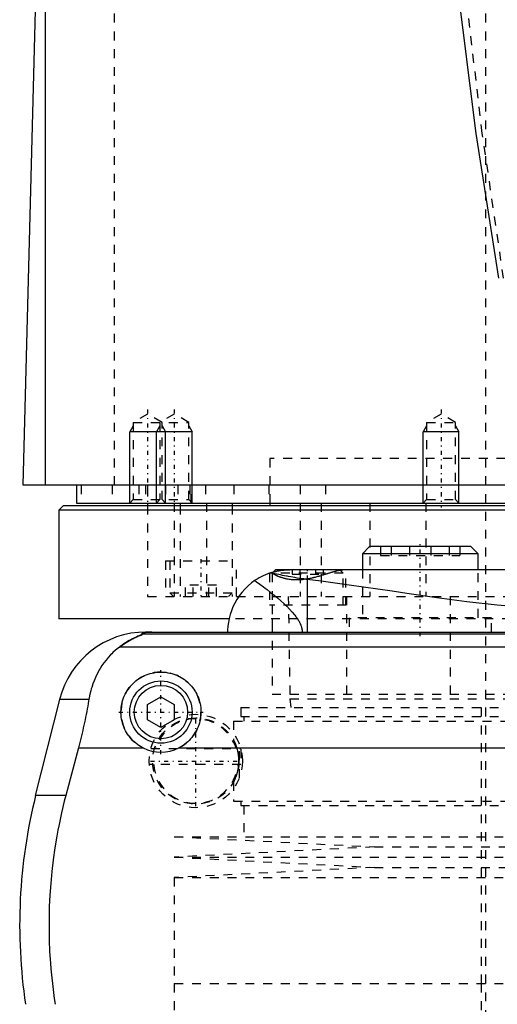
# Model space of a CAD drawing. Extents: x -90 to 90, y -319 to 984.
# Tile 5 of 10: x -62 to -9, y 18 to 129. Entities that reach past the tile are written whole.
import ezdxf

# ---------------------------------------------------------------- set-up
doc = ezdxf.new("R2010")
doc.units = 0
doc.linetypes.add('CENTER', pattern=[1.5, 0.45, -0.5, 0.05, -0.5])
doc.linetypes.add('DASHED', pattern=[2, 1, -1])
for name, color, linetype in [('AM_0', 7, 'CONTINUOUS'), ('AM_10', 7, 'CONTINUOUS'), ('AM_3', 7, 'DASHED'), ('AM_7', 7, 'CENTER')]:
    doc.layers.add(name, color=color, linetype=linetype)

msp = doc.modelspace()

# ---------------------------------------------------------------- linework, layer by layer
at = {"layer": 'AM_0', "color": 7, "linetype": 'CONTINUOUS'}
for p, q in [((-59.5, 76.5), (-59.5, 135.49)), ((-62, 76.5), (-60.5, 133.35)), ((62, 76.5), (-62, 76.5)), ((-56, 76.5), (-56, 74.5)), ((-57.5, 74.2), (-58, 73.7)), ((57.5, 74.2), (-57.5, 74.2)), ((-56, 74.5), (56, 74.5)), ((-48, 74.5), (-48, 74.2)), ((-44.34, 74.5), (-44.34, 74.2)), ((-38.5, 74.5), (-38.5, 74.2)), ((-34.25, 74.5), (-34.25, 74.2)), ((-58, 73.7), (-58, 61.5)), ((58, 73.7), (-58, 73.7)), ((-23.04, 69.6), (-23.84, 68.8)), ((-23.84, 68.8), (-23.84, 67)), ((-10.84, 68.8), (-23.84, 68.8)), ((-11.64, 69.6), (-23.04, 69.6)), ((-10.84, 68.8), (-11.64, 69.6)), ((-10.84, 67), (-10.84, 68.8)), ((-33.6, 67), (-33.85, 66.75)), ((33.6, 67), (-33.6, 67)), ((-30.04, 65.9), (-30.04, 60)), ((-38.88, 61.5), (-58, 61.5)), ((-48.19, 60), (48.19, 60)), ((48.57, 59.75), (-48.57, 59.75)), ((51.17, 58.31), (-51.17, 58.31)), ((-60.6, 41.62), (-57.89, 52.43)), ((-54.6, 52.43), (-57.89, 52.43)), ((-48, 51.87), (-46.5, 52.73)), ((-46.5, 52.73), (-45, 51.87)), ((-48, 50.13), (-48, 51.87)), ((-45, 51.87), (-45, 50.13)), ((-46.5, 49.27), (-48, 50.13)), ((-45, 50.13), (-46.5, 49.27)), ((-55.78, 46.97), (-57.2, 41.62)), ((-55.78, 46.97), (-48.5, 46.97)), ((-44.5, 46.97), (44.5, 46.97)), ((-57.2, 41.62), (-60.6, 41.62))]:
    msp.add_line(p, q, dxfattribs=at)
for points in [[(-13.28, 133.35, 0), (-11.09, 116.03, 0), (-8.52, 99.76, 0)], [(-34.2, 66.65, 0), (-34.48, 66.55, 0), (-34.99, 66.33, 0), (-35.46, 66.08, 0), (-35.69, 65.95, 0), (-35.91, 65.81, 0), (-36.32, 65.51, 0), (-36.71, 65.18, 0), (-37.07, 64.83, 0), (-37.4, 64.46, 0), (-37.7, 64.07, 0), (-37.83, 63.87, 0), (-37.96, 63.67, 0), (-38.2, 63.25, 0), (-38.4, 62.83, 0), (-38.58, 62.4, 0), (-38.72, 61.96, 0), (-38.83, 61.52, 0), (-38.88, 61.3, 0), (-38.92, 61.08, 0), (-38.97, 60.64, 0), (-39, 60.21, 0), (-39, 60, 0)], [(-34.3, 66.61, 0), (-34.3, 66.61, 0), (-34.3, 66.61, 0), (-34.29, 66.61, 0), (-34.29, 66.62, 0), (-34.28, 66.62, 0), (-34.27, 66.62, 0), (-34.26, 66.63, 0), (-34.24, 66.63, 0), (-34.22, 66.64, 0), (-34.2, 66.65, 0), (-34.19, 66.65, 0), (-34.18, 66.65, 0), (-34.15, 66.66, 0), (-34.12, 66.67, 0), (-34.08, 66.68, 0), (-34.05, 66.69, 0), (-34.01, 66.71, 0), (-33.99, 66.71, 0), (-33.97, 66.72, 0), (-33.92, 66.73, 0), (-33.87, 66.74, 0), (-33.85, 66.75, 0)], [(-34.2, 66.65, 0), (-34.15, 66.66, 0), (-34.05, 66.69, 0), (-33.95, 66.72, 0), (-33.9, 66.74, 0), (-33.85, 66.75, 0), (-33.75, 66.78, 0), (-33.65, 66.8, 0), (-33.55, 66.83, 0), (-33.45, 66.85, 0), (-33.34, 66.87, 0), (-33.29, 66.88, 0), (-33.24, 66.89, 0), (-33.14, 66.91, 0), (-33.04, 66.92, 0), (-32.94, 66.94, 0), (-32.84, 66.95, 0), (-32.73, 66.96, 0), (-32.68, 66.97, 0), (-32.63, 66.97, 0), (-32.53, 66.98, 0), (-32.43, 66.99, 0), (-32.38, 66.99, 0)], [(-30.04, 65.9, 0), (-30.17, 65.92, 0), (-30.43, 65.96, 0), (-30.68, 65.99, 0), (-30.81, 66.01, 0), (-30.94, 66.03, 0), (-31.18, 66.07, 0), (-31.43, 66.11, 0), (-31.67, 66.15, 0), (-31.91, 66.2, 0), (-32.14, 66.24, 0), (-32.26, 66.26, 0), (-32.37, 66.28, 0), (-32.6, 66.33, 0), (-32.82, 66.37, 0), (-33.05, 66.41, 0), (-33.26, 66.46, 0), (-33.48, 66.5, 0), (-33.58, 66.52, 0), (-33.69, 66.54, 0), (-33.89, 66.59, 0), (-34.1, 66.63, 0), (-34.2, 66.65, 0)], [(-29.34, 67, 0), (-29.43, 67, 0), (-29.61, 67, 0), (-29.78, 67, 0), (-29.87, 67, 0), (-29.96, 67, 0), (-30.13, 66.99, 0), (-30.31, 66.99, 0), (-30.49, 66.99, 0), (-30.66, 66.99, 0), (-30.83, 66.99, 0), (-30.92, 66.98, 0), (-31.01, 66.98, 0), (-31.18, 66.98, 0), (-31.35, 66.98, 0), (-31.51, 66.98, 0), (-31.68, 66.98, 0), (-31.84, 66.98, 0), (-31.92, 66.98, 0), (-32, 66.99, 0), (-32.15, 66.99, 0), (-32.3, 66.99, 0), (-32.38, 66.99, 0)], [(-5.21, 62.71, 0), (-8.67, 63.01, 0), (-12.1, 63.41, 0), (-15.49, 63.86, 0), (-18.83, 64.34, 0), (-20.48, 64.58, 0), (-22.12, 64.81, 0), (-25.35, 65.27, 0), (-28.5, 65.7, 0), (-30.04, 65.9, 0)], [(-47.52, 60, 0), (-47.53, 60, 0), (-47.54, 60, 0), (-47.55, 60, 0), (-47.55, 60, 0), (-47.56, 60, 0), (-47.57, 60, 0), (-47.57, 60, 0), (-47.58, 60, 0), (-47.59, 60, 0), (-47.6, 60, 0), (-47.61, 60, 0), (-47.61, 60, 0), (-47.62, 60, 0), (-47.63, 60, 0), (-47.64, 60, 0), (-47.65, 60, 0), (-47.66, 60, 0), (-47.66, 60, 0), (-47.67, 60, 0), (-47.67, 60, 0), (-47.68, 60, 0), (-47.69, 60, 0), (-47.69, 60, 0), (-47.7, 60, 0), (-47.71, 60, 0), (-47.71, 60, 0), (-47.72, 60, 0), (-47.73, 60, 0), (-47.73, 60, 0), (-47.74, 60, 0), (-47.75, 60, 0), (-47.76, 60, 0), (-47.76, 60, 0), (-47.77, 60, 0), (-47.78, 60, 0), (-47.78, 60, 0), (-47.79, 60, 0), (-47.8, 60, 0), (-47.81, 60, 0), (-47.81, 60, 0), (-47.81, 60, 0), (-47.82, 60, 0), (-47.83, 59.99, 0), (-47.83, 59.99, 0), (-47.84, 59.99, 0), (-47.85, 59.99, 0), (-47.85, 59.99, 0), (-47.86, 59.99, 0), (-47.86, 59.99, 0), (-47.87, 59.99, 0), (-47.89, 59.99, 0), (-47.93, 59.99, 0), (-47.95, 59.99, 0), (-47.97, 59.99, 0), (-48, 59.99, 0), (-48.03, 59.98, 0), (-48.06, 59.98, 0), (-48.09, 59.98, 0), (-48.11, 59.98, 0), (-48.13, 59.98, 0), (-48.14, 59.98, 0), (-48.16, 59.97, 0), (-48.19, 59.97, 0), (-48.2, 59.97, 0), (-48.21, 59.97, 0), (-48.23, 59.97, 0), (-48.25, 59.96, 0), (-48.26, 59.96, 0), (-48.27, 59.96, 0), (-48.28, 59.96, 0), (-48.3, 59.96, 0), (-48.35, 59.95, 0), (-48.43, 59.93, 0), (-48.49, 59.92, 0), (-48.54, 59.9, 0), (-48.57, 59.89, 0), (-48.58, 59.88, 0), (-48.6, 59.87, 0), (-48.62, 59.86, 0), (-48.63, 59.84, 0), (-48.63, 59.83, 0), (-48.63, 59.81, 0), (-48.63, 59.8, 0), (-48.62, 59.79, 0), (-48.62, 59.78, 0), (-48.6, 59.77, 0), (-48.58, 59.75, 0), (-48.57, 59.75, 0)], [(-48.57, 59.75, 0), (-48.57, 59.75, 0), (-48.57, 59.74, 0), (-48.57, 59.74, 0), (-48.57, 59.74, 0), (-48.57, 59.74, 0), (-48.57, 59.74, 0), (-48.57, 59.73, 0), (-48.58, 59.73, 0), (-48.58, 59.73, 0), (-48.59, 59.72, 0), (-48.59, 59.72, 0), (-48.6, 59.72, 0), (-48.61, 59.71, 0), (-48.62, 59.71, 0), (-48.63, 59.71, 0), (-48.64, 59.7, 0), (-48.65, 59.7, 0), (-48.66, 59.69, 0), (-48.66, 59.69, 0), (-48.68, 59.68, 0), (-48.69, 59.68, 0), (-48.7, 59.68, 0), (-48.71, 59.67, 0), (-48.72, 59.67, 0), (-48.74, 59.66, 0), (-48.74, 59.66, 0), (-48.75, 59.65, 0), (-48.77, 59.65, 0), (-48.79, 59.64, 0), (-48.8, 59.63, 0), (-48.82, 59.63, 0), (-48.84, 59.62, 0), (-48.85, 59.62, 0), (-48.86, 59.61, 0), (-48.88, 59.6, 0), (-48.9, 59.6, 0), (-48.97, 59.57, 0), (-49.1, 59.52, 0), (-49.23, 59.46, 0), (-49.38, 59.39, 0), (-49.46, 59.36, 0), (-49.54, 59.32, 0), (-49.71, 59.23, 0), (-49.9, 59.14, 0), (-50.09, 59.03, 0), (-50.28, 58.92, 0), (-50.48, 58.79, 0), (-50.58, 58.73, 0), (-50.68, 58.66, 0), (-50.88, 58.53, 0), (-51.07, 58.38, 0), (-51.17, 58.31, 0)], [(-51.17, 58.31, 0), (-51.33, 58.19, 0), (-51.62, 57.95, 0), (-51.91, 57.69, 0), (-52.04, 57.56, 0), (-52.18, 57.42, 0), (-52.44, 57.14, 0), (-52.68, 56.85, 0), (-52.91, 56.55, 0), (-53.13, 56.24, 0), (-53.34, 55.91, 0), (-53.44, 55.75, 0), (-53.53, 55.58, 0), (-53.71, 55.24, 0), (-53.87, 54.88, 0), (-54.02, 54.53, 0), (-54.16, 54.16, 0), (-54.28, 53.78, 0), (-54.34, 53.6, 0), (-54.39, 53.4, 0), (-54.49, 53.02, 0), (-54.57, 52.62, 0), (-54.6, 52.43, 0)], [(-48.5, 46.97, 0), (-48.6, 47.02, 0), (-48.8, 47.13, 0), (-49, 47.26, 0), (-49.09, 47.32, 0), (-49.18, 47.39, 0), (-49.36, 47.53, 0), (-49.53, 47.67, 0), (-49.69, 47.82, 0), (-49.84, 47.98, 0), (-49.98, 48.15, 0), (-50.05, 48.24, 0), (-50.12, 48.33, 0), (-50.25, 48.52, 0), (-50.37, 48.71, 0), (-50.49, 48.91, 0), (-50.59, 49.12, 0), (-50.68, 49.33, 0), (-50.72, 49.44, 0), (-50.76, 49.55, 0), (-50.83, 49.76, 0), (-50.88, 49.99, 0), (-50.91, 50.1, 0), (-50.93, 50.21, 0), (-50.96, 50.43, 0), (-50.99, 50.65, 0), (-50.99, 50.76, 0), (-51, 50.87, 0), (-51, 51.08, 0), (-50.99, 51.3, 0), (-50.97, 51.51, 0), (-50.94, 51.73, 0), (-50.9, 51.95, 0), (-50.87, 52.06, 0), (-50.85, 52.17, 0), (-50.78, 52.38, 0), (-50.71, 52.59, 0), (-50.62, 52.8, 0), (-50.53, 53, 0), (-50.43, 53.2, 0), (-50.37, 53.29, 0), (-50.31, 53.39, 0), (-50.19, 53.57, 0), (-50.06, 53.75, 0), (-49.93, 53.92, 0), (-49.78, 54.08, 0), (-49.63, 54.23, 0), (-49.56, 54.3, 0), (-49.48, 54.37, 0), (-49.31, 54.51, 0), (-49.14, 54.65, 0), (-48.95, 54.77, 0), (-48.76, 54.89, 0), (-48.57, 55, 0), (-48.46, 55.05, 0), (-48.36, 55.1, 0), (-48.15, 55.19, 0), (-47.94, 55.26, 0), (-47.72, 55.33, 0), (-47.5, 55.39, 0), (-47.28, 55.43, 0), (-47.16, 55.45, 0), (-47.05, 55.47, 0), (-46.83, 55.49, 0), (-46.61, 55.5, 0), (-46.5, 55.5, 0), (-46.39, 55.5, 0), (-46.17, 55.49, 0), (-45.95, 55.47, 0), (-45.84, 55.45, 0), (-45.72, 55.43, 0), (-45.5, 55.39, 0), (-45.28, 55.33, 0), (-45.06, 55.26, 0), (-44.85, 55.19, 0), (-44.64, 55.1, 0), (-44.54, 55.05, 0), (-44.43, 55, 0), (-44.24, 54.89, 0), (-44.05, 54.77, 0), (-43.86, 54.65, 0), (-43.69, 54.51, 0), (-43.52, 54.37, 0), (-43.44, 54.3, 0), (-43.37, 54.23, 0), (-43.22, 54.08, 0), (-43.07, 53.92, 0), (-42.94, 53.75, 0), (-42.81, 53.57, 0), (-42.69, 53.39, 0), (-42.63, 53.29, 0), (-42.57, 53.2, 0), (-42.47, 53, 0), (-42.38, 52.8, 0), (-42.29, 52.59, 0), (-42.22, 52.38, 0), (-42.15, 52.17, 0), (-42.13, 52.06, 0), (-42.1, 51.95, 0), (-42.06, 51.73, 0), (-42.03, 51.51, 0), (-42.01, 51.3, 0), (-42, 51.08, 0), (-42, 50.87, 0), (-42.01, 50.76, 0), (-42.01, 50.65, 0), (-42.04, 50.43, 0), (-42.07, 50.21, 0), (-42.09, 50.1, 0), (-42.12, 49.99, 0), (-42.17, 49.76, 0), (-42.24, 49.55, 0), (-42.28, 49.44, 0), (-42.32, 49.33, 0), (-42.41, 49.12, 0), (-42.51, 48.91, 0), (-42.63, 48.71, 0), (-42.75, 48.52, 0), (-42.88, 48.33, 0), (-42.95, 48.24, 0), (-43.02, 48.15, 0), (-43.16, 47.98, 0), (-43.31, 47.82, 0), (-43.47, 47.67, 0), (-43.64, 47.53, 0), (-43.82, 47.39, 0), (-43.91, 47.32, 0), (-44, 47.26, 0), (-44.2, 47.13, 0), (-44.4, 47.02, 0), (-44.5, 46.97, 0)], [(-54.6, 52.43, 0), (-54.63, 52.27, 0), (-54.68, 51.97, 0), (-54.73, 51.66, 0), (-54.76, 51.51, 0), (-54.79, 51.35, 0), (-54.85, 51.05, 0), (-54.91, 50.74, 0), (-54.97, 50.44, 0), (-55.03, 50.13, 0), (-55.1, 49.83, 0), (-55.13, 49.68, 0), (-55.16, 49.52, 0), (-55.23, 49.22, 0), (-55.3, 48.92, 0), (-55.37, 48.63, 0), (-55.44, 48.33, 0), (-55.51, 48.03, 0), (-55.55, 47.88, 0), (-55.58, 47.73, 0), (-55.66, 47.42, 0), (-55.74, 47.12, 0), (-55.78, 46.97, 0)], [(-57.2, 41.62, 0), (-57.37, 40.98, 0), (-57.68, 39.69, 0), (-57.96, 38.38, 0), (-58.09, 37.72, 0), (-58.21, 37.05, 0), (-58.43, 35.73, 0), (-58.62, 34.4, 0), (-58.78, 33.07, 0), (-58.9, 31.75, 0), (-58.99, 30.44, 0), (-59.03, 29.79, 0), (-59.06, 29.15, 0), (-59.09, 27.88, 0), (-59.09, 26.64, 0), (-59.07, 25.38, 0), (-59.02, 24.1, 0), (-58.94, 22.8, 0), (-58.88, 22.14, 0), (-58.82, 21.48, 0), (-58.67, 20.16, 0), (-58.5, 18.82, 0), (-58.39, 18.16, 0)]]:
    msp.add_polyline3d(points, dxfattribs=at)
for radius in [3.5, 3]:
    msp.add_circle((-46.5, 51), radius, dxfattribs=at)
for centre, radius, start, end in [((-48.19, 50), 10, 90, 165.9622), ((-46.5, 51), 4.5, 243.6372, 296.3628), ((-2.39, 27.06), 60, 165.9622, 188.533)]:
    msp.add_arc(centre, radius, start, end, dxfattribs=at)
at = {"layer": 'AM_10', "color": 7, "linetype": 'CONTINUOUS'}
for p, q in [((-49.62, 83.16), (-50, 82.5)), ((-46.62, 83.16), (-47, 82.5)), ((-46.38, 83.16), (-46, 82.5)), ((-43.38, 83.16), (-43, 82.5)), ((-16.62, 83.16), (-17, 82.5)), ((-13.38, 83.16), (-13, 82.5)), ((-50, 74.5), (-50, 82.5)), ((-43, 82.5), (-50, 82.5)), ((-47, 74.5), (-47, 82.5)), ((-46, 74.5), (-46, 82.5)), ((-43, 74.5), (-43, 82.5)), ((-13, 82.5), (-17, 82.5)), ((-17, 74.5), (-17, 82.5)), ((-13, 74.5), (-13, 82.5))]:
    msp.add_line(p, q, dxfattribs=at)
at = {"layer": 'AM_3', "color": 6, "linetype": 'DASHED'}
for p, q in [((-10, 613.5), (-10, -10.5)), ((-51.74, 76.5), (-51.74, 137.05)), ((-48, 84.5), (-49.62, 83.56)), ((-46.38, 83.56), (-48, 84.5)), ((-45, 84.5), (-46.62, 83.56)), ((-43.38, 83.56), (-45, 84.5)), ((-15, 84.5), (-16.62, 83.56)), ((-13.38, 83.56), (-15, 84.5)), ((-49.62, 83.56), (-49.62, 74.88)), ((-49.62, 83.56), (-43.38, 83.56)), ((-46.62, 83.56), (-46.62, 74.88)), ((-46.38, 74.88), (-46.38, 83.56)), ((-43.38, 74.88), (-43.38, 83.56)), ((-16.62, 83.56), (-16.62, 74.88)), ((-16.62, 83.56), (-13.38, 83.56)), ((-13.38, 74.88), (-13.38, 83.56)), ((-34.25, 79.5), (-34.25, 74.5)), ((34.25, 79.5), (-34.25, 79.5)), ((-55.47, 76.5), (-55.47, 74.5)), ((-52, 76.5), (-52, 74.5)), ((-49, 76.5), (-49, 74.5)), ((-48.25, 76.5), (-48.25, 74.5)), ((-48, 76.5), (-48, 74.5)), ((-46, 76.5), (-46, 74.5)), ((-44.59, 76.5), (-44.59, 74.5)), ((-43.24, 76.5), (-43.24, 74.5)), ((-43.09, 74.5), (-43.09, 76.5)), ((-41.5, 76.5), (-41.5, 74.5)), ((-38.29, 76.5), (-38.29, 74.5)), ((-34.38, 76.5), (-34.38, 74.5)), ((-30.84, 76.5), (-30.84, 74.5)), ((-28, 76.5), (-28, 74.5)), ((-49.62, 74.88), (-50, 74.5)), ((-49.62, 74.88), (-43.38, 74.88)), ((-48, 74.2), (-48, 64)), ((-46.62, 74.88), (-47, 74.5)), ((-46, 74.5), (-46.38, 74.88)), ((-45, 74.5), (-45, 64)), ((-44.34, 74.2), (-44.34, 64)), ((-43, 74.5), (-43.38, 74.88)), ((-41.36, 74.5), (-41.36, 64)), ((-38.5, 74.2), (-38.5, 64)), ((-30.85, 74.5), (-30.85, 64)), ((-28.48, 74.5), (-28.48, 64)), ((-23, 74.5), (-23, 64)), ((-16.62, 74.88), (-17, 74.5)), ((-16.7, 74.5), (-16.7, 64)), ((-16.62, 74.88), (-13.38, 74.88)), ((-13, 74.5), (-13.38, 74.88)), ((-21.8, 69.6), (-21.8, 68.6)), ((-20.61, 69.6), (-20.61, 68.6)), ((-18.54, 69.6), (-18.54, 68.6)), ((-16.15, 69.6), (-16.15, 68.6)), ((-14.07, 69.6), (-14.07, 68.6)), ((-12.88, 69.6), (-12.88, 68.6)), ((-46, 68), (-46, 64)), ((-46, 68), (-38, 68)), ((-45.5, 68), (-45.5, 64.4)), ((-38, 64), (-38, 68)), ((-21.8, 68.6), (-12.88, 68.6)), ((-34.3, 66.61), (-34.3, 63)), ((-33.85, 66.75), (-34, 66.6)), ((-34, 66.6), (-34, 63)), ((-26, 66.6), (-34, 66.6)), ((-31.73, 67), (-31.73, 66.5)), ((-31.73, 66.5), (-28.27, 66.5)), ((-30.87, 67), (-30.87, 66.5)), ((-29.13, 67), (-29.13, 66.5)), ((-28.27, 67), (-28.27, 66.5)), ((-26, 66.6), (-26.4, 67)), ((-26, 63), (-26, 66.6)), ((-25.7, 63), (-25.7, 67)), ((-23.84, 67), (-23.84, 61.6)), ((-10.84, 61.6), (-10.84, 67)), ((-45.5, 64.4), (-45.1, 64)), ((-45.5, 64.4), (-38.5, 64.4)), ((-43.73, 64), (-43.73, 65.25)), ((-40.27, 65.25), (-43.73, 65.25)), ((-42.87, 64), (-42.87, 65.25)), ((-41.13, 64), (-41.13, 65.25)), ((-40.27, 64), (-40.27, 65.25)), ((-38.9, 64), (-38.5, 64.4)), ((-48, 64), (48, 64)), ((-32.18, 64), (-32, 52.5)), ((-25.65, 64), (-25.65, 53)), ((-13.98, 64), (-13.98, 53)), ((-25.7, 63), (-34.3, 63)), ((-34, 63), (-34, 53)), ((38.88, 61.5), (-38.88, 61.5)), ((-34, 61.5), (-34, 60)), ((-25.34, 61.6), (-25.34, 60)), ((-9.34, 61.6), (-25.34, 61.6)), ((-9.34, 60), (-9.34, 61.6)), ((-34, 53), (34, 53)), ((-32, 52.5), (-31.9, 51.5)), ((-32, 52.5), (32, 52.5)), ((-37.53, 51.5), (-37.53, 50.5)), ((-37.53, 51.5), (37.53, 51.5)), ((-10.5, 51.5), (-10.5, 20.5)), ((-38.33, 50), (-38.33, 47.84)), ((-38.33, 50), (38.33, 50)), ((-37.53, 50.5), (37.53, 50.5)), ((-37.17, 50.5), (-37.17, 50)), ((-47.63, 46.9), (-37.52, 46.9)), ((-37.68, 43.6), (-37.68, 47.4)), ((-37.5, 46.84), (-37.5, 45.1)), ((-37.5, 45.1), (-47.81, 45.1)), ((-38.33, 43.16), (-38.33, 41)), ((-38.33, 41), (38.33, 41)), ((-37.53, 41), (-37.53, 40.5)), ((-37.53, 40.5), (37.53, 40.5)), ((-37.17, 40.5), (-37.17, 37)), ((-45, 37), (-22.5, 35.85)), ((-45, 37), (45, 37)), ((-22.5, 35.85), (-45, 34.7)), ((-22.5, 35.85), (22.5, 35.85)), ((-45, 34.7), (-22.5, 33.55)), ((-45, 34.7), (45, 34.7)), ((-22.5, 33.55), (-45, 32.4)), ((-22.5, 33.55), (22.5, 33.55)), ((-45, 32.4), (-45, 20.5)), ((-45, 32.4), (45, 32.4)), ((-45, 20.5), (45, 20.5)), ((-45, 20.5), (-45, 7.1)), ((-45, 20.5), (0, 20.5)), ((-10.5, 20.5), (-10.5, -10.5))]:
    msp.add_line(p, q, dxfattribs=at)
for points in [[(-7.97, 99.77, 0), (-10.36, 116.04, 0), (-12.4, 133.35, 0)], [(-34.3, 66.61, 0), (-34.3, 66.61, 0), (-34.3, 66.61, 0), (-34.3, 66.61, 0), (-34.29, 66.61, 0), (-34.29, 66.61, 0), (-34.29, 66.62, 0), (-34.28, 66.62, 0), (-34.27, 66.62, 0), (-34.26, 66.62, 0), (-34.25, 66.63, 0), (-34.24, 66.63, 0), (-34.24, 66.63, 0), (-34.22, 66.64, 0), (-34.21, 66.64, 0), (-34.19, 66.65, 0), (-34.17, 66.65, 0), (-34.15, 66.66, 0), (-34.14, 66.66, 0), (-34.13, 66.67, 0), (-34.11, 66.68, 0), (-34.08, 66.68, 0), (-34.07, 66.69, 0)], [(-34.07, 66.69, 0), (-34.05, 66.68, 0), (-34.02, 66.65, 0), (-33.99, 66.63, 0), (-33.97, 66.62, 0), (-33.95, 66.6, 0), (-33.91, 66.58, 0), (-33.87, 66.55, 0), (-33.83, 66.53, 0), (-33.78, 66.5, 0), (-33.74, 66.48, 0), (-33.71, 66.46, 0), (-33.69, 66.45, 0), (-33.64, 66.42, 0), (-33.59, 66.4, 0), (-33.53, 66.37, 0), (-33.48, 66.35, 0), (-33.42, 66.32, 0), (-33.39, 66.31, 0), (-33.36, 66.29, 0), (-33.3, 66.27, 0), (-33.24, 66.24, 0), (-33.21, 66.23, 0), (-33.18, 66.22, 0), (-33.11, 66.2, 0), (-33.05, 66.17, 0), (-33.01, 66.16, 0), (-32.98, 66.15, 0), (-32.91, 66.13, 0), (-32.84, 66.11, 0), (-32.77, 66.09, 0), (-32.69, 66.06, 0), (-32.62, 66.05, 0), (-32.58, 66.04, 0), (-32.54, 66.03, 0), (-32.46, 66.01, 0), (-32.38, 65.99, 0), (-32.3, 65.98, 0), (-32.22, 65.96, 0), (-32.13, 65.95, 0), (-32.09, 65.94, 0), (-32.05, 65.94, 0), (-31.96, 65.93, 0), (-31.87, 65.92, 0), (-31.79, 65.91, 0), (-31.7, 65.9, 0), (-31.61, 65.9, 0), (-31.56, 65.89, 0), (-31.52, 65.89, 0), (-31.43, 65.89, 0), (-31.33, 65.89, 0), (-31.24, 65.89, 0), (-31.14, 65.89, 0), (-31.05, 65.89, 0), (-31, 65.89, 0), (-30.95, 65.89, 0), (-30.86, 65.9, 0), (-30.76, 65.9, 0), (-30.67, 65.91, 0), (-30.57, 65.92, 0), (-30.47, 65.93, 0), (-30.43, 65.94, 0), (-30.38, 65.94, 0), (-30.28, 65.96, 0), (-30.18, 65.97, 0), (-30.14, 65.98, 0), (-30.09, 65.98, 0), (-29.99, 66, 0), (-29.9, 66.02, 0), (-29.85, 66.03, 0), (-29.8, 66.03, 0), (-29.7, 66.05, 0), (-29.61, 66.07, 0), (-29.51, 66.09, 0), (-29.42, 66.11, 0), (-29.32, 66.14, 0), (-29.27, 66.15, 0), (-29.23, 66.16, 0), (-29.13, 66.18, 0), (-29.04, 66.21, 0), (-28.95, 66.23, 0), (-28.86, 66.26, 0), (-28.76, 66.28, 0), (-28.72, 66.29, 0), (-28.67, 66.31, 0), (-28.58, 66.33, 0), (-28.49, 66.36, 0), (-28.41, 66.38, 0), (-28.32, 66.41, 0), (-28.23, 66.43, 0), (-28.19, 66.45, 0), (-28.14, 66.46, 0), (-28.06, 66.49, 0), (-27.98, 66.51, 0), (-27.89, 66.54, 0), (-27.81, 66.56, 0), (-27.73, 66.59, 0), (-27.69, 66.6, 0), (-27.65, 66.61, 0), (-27.57, 66.64, 0), (-27.49, 66.66, 0), (-27.41, 66.69, 0), (-27.34, 66.71, 0), (-27.26, 66.73, 0), (-27.23, 66.74, 0), (-27.19, 66.75, 0), (-27.12, 66.77, 0), (-27.05, 66.79, 0), (-27.01, 66.8, 0), (-26.98, 66.81, 0), (-26.91, 66.83, 0), (-26.84, 66.85, 0), (-26.81, 66.86, 0), (-26.78, 66.87, 0), (-26.72, 66.89, 0), (-26.65, 66.9, 0), (-26.59, 66.92, 0), (-26.54, 66.93, 0), (-26.48, 66.94, 0), (-26.45, 66.95, 0), (-26.42, 66.95, 0), (-26.37, 66.96, 0), (-26.32, 66.97, 0), (-26.27, 66.98, 0), (-26.22, 66.99, 0), (-26.18, 66.99, 0), (-26.15, 66.99, 0), (-26.13, 67, 0), (-26.09, 67, 0), (-26.05, 67, 0), (-26.03, 67, 0)], [(-33.85, 66.75, 0), (-33.82, 66.76, 0), (-33.74, 66.78, 0), (-33.67, 66.8, 0), (-33.63, 66.81, 0), (-33.58, 66.82, 0), (-33.5, 66.84, 0), (-33.41, 66.86, 0), (-33.32, 66.87, 0), (-33.22, 66.89, 0), (-33.12, 66.91, 0), (-33.07, 66.92, 0), (-33.02, 66.92, 0), (-32.92, 66.94, 0), (-32.81, 66.95, 0), (-32.69, 66.97, 0), (-32.58, 66.98, 0), (-32.45, 66.99, 0), (-32.39, 66.99, 0), (-32.33, 66.99, 0), (-32.2, 67, 0), (-32.07, 67, 0), (-32, 67, 0)], [(-35.94, 65.78, 0), (-35.76, 65.65, 0), (-35.37, 65.37, 0), (-34.97, 65.08, 0), (-34.77, 64.93, 0), (-34.57, 64.78, 0), (-34.18, 64.46, 0), (-33.78, 64.15, 0), (-33.4, 63.83, 0), (-33.03, 63.51, 0), (-32.68, 63.2, 0), (-32.52, 63.04, 0), (-32.35, 62.89, 0), (-32.04, 62.57, 0), (-31.74, 62.25, 0), (-31.47, 61.93, 0), (-31.32, 61.74, 0), (-31.28, 61.68, 0), (-31.24, 61.63, 0), (-31.22, 61.6, 0), (-31.2, 61.57, 0), (-31.16, 61.52, 0), (-31.12, 61.46, 0), (-31.09, 61.41, 0), (-31.05, 61.35, 0), (-31.02, 61.3, 0), (-31, 61.27, 0), (-30.99, 61.24, 0), (-30.96, 61.19, 0), (-30.93, 61.13, 0), (-30.91, 61.1, 0), (-30.9, 61.07, 0), (-30.87, 61.02, 0), (-30.84, 60.96, 0), (-30.83, 60.93, 0), (-30.82, 60.9, 0), (-30.79, 60.84, 0), (-30.77, 60.79, 0), (-30.75, 60.73, 0), (-30.73, 60.67, 0), (-30.71, 60.6, 0), (-30.7, 60.57, 0), (-30.69, 60.54, 0), (-30.68, 60.48, 0), (-30.66, 60.42, 0), (-30.65, 60.35, 0), (-30.64, 60.29, 0), (-30.63, 60.23, 0), (-30.63, 60.19, 0), (-30.63, 60.16, 0), (-30.62, 60.1, 0), (-30.62, 60.03, 0), (-30.62, 60, 0)], [(-48.57, 59.75, 0), (-48.58, 59.75, 0), (-48.6, 59.77, 0), (-48.62, 59.78, 0), (-48.62, 59.79, 0), (-48.63, 59.8, 0), (-48.63, 59.81, 0), (-48.63, 59.83, 0), (-48.63, 59.84, 0), (-48.62, 59.86, 0), (-48.6, 59.87, 0), (-48.58, 59.88, 0), (-48.57, 59.89, 0), (-48.54, 59.9, 0), (-48.49, 59.92, 0), (-48.43, 59.93, 0), (-48.35, 59.95, 0), (-48.3, 59.96, 0), (-48.28, 59.96, 0), (-48.27, 59.96, 0), (-48.26, 59.96, 0), (-48.25, 59.96, 0), (-48.23, 59.97, 0), (-48.21, 59.97, 0), (-48.2, 59.97, 0), (-48.19, 59.97, 0), (-48.16, 59.97, 0), (-48.14, 59.98, 0), (-48.13, 59.98, 0), (-48.11, 59.98, 0), (-48.09, 59.98, 0), (-48.06, 59.98, 0), (-48.03, 59.98, 0), (-48, 59.99, 0), (-47.97, 59.99, 0), (-47.95, 59.99, 0), (-47.93, 59.99, 0), (-47.91, 59.99, 0), (-47.9, 59.99, 0), (-47.9, 59.99, 0), (-47.89, 59.99, 0), (-47.89, 59.99, 0), (-47.88, 59.99, 0), (-47.88, 59.99, 0), (-47.87, 59.99, 0), (-47.86, 59.99, 0), (-47.86, 59.99, 0), (-47.85, 59.99, 0), (-47.85, 59.99, 0), (-47.84, 59.99, 0), (-47.83, 59.99, 0), (-47.83, 59.99, 0), (-47.82, 60, 0), (-47.81, 60, 0), (-47.81, 60, 0), (-47.81, 60, 0), (-47.8, 60, 0), (-47.79, 60, 0), (-47.78, 60, 0), (-47.78, 60, 0), (-47.77, 60, 0), (-47.76, 60, 0), (-47.76, 60, 0), (-47.75, 60, 0), (-47.74, 60, 0), (-47.73, 60, 0), (-47.73, 60, 0), (-47.72, 60, 0), (-47.71, 60, 0), (-47.71, 60, 0), (-47.7, 60, 0), (-47.69, 60, 0), (-47.69, 60, 0), (-47.68, 60, 0), (-47.67, 60, 0), (-47.67, 60, 0), (-47.66, 60, 0), (-47.66, 60, 0), (-47.65, 60, 0), (-47.64, 60, 0), (-47.63, 60, 0), (-47.62, 60, 0), (-47.61, 60, 0), (-47.61, 60, 0), (-47.6, 60, 0), (-47.59, 60, 0), (-47.58, 60, 0), (-47.57, 60, 0), (-47.57, 60, 0), (-47.56, 60, 0), (-47.55, 60, 0), (-47.55, 60, 0), (-47.54, 60, 0), (-47.53, 60, 0), (-47.52, 60, 0)], [(-51.17, 58.31, 0), (-51.06, 58.39, 0), (-50.84, 58.55, 0), (-50.63, 58.69, 0), (-50.53, 58.76, 0), (-50.43, 58.83, 0), (-50.23, 58.95, 0), (-50.04, 59.06, 0), (-49.85, 59.16, 0), (-49.68, 59.25, 0), (-49.52, 59.33, 0), (-49.44, 59.37, 0), (-49.36, 59.4, 0), (-49.22, 59.46, 0), (-49.09, 59.52, 0), (-48.96, 59.57, 0), (-48.89, 59.6, 0), (-48.88, 59.61, 0), (-48.86, 59.61, 0), (-48.85, 59.62, 0), (-48.84, 59.62, 0), (-48.82, 59.63, 0), (-48.8, 59.64, 0), (-48.78, 59.64, 0), (-48.77, 59.65, 0), (-48.75, 59.66, 0), (-48.74, 59.66, 0), (-48.73, 59.66, 0), (-48.72, 59.67, 0), (-48.7, 59.67, 0), (-48.7, 59.68, 0), (-48.69, 59.68, 0), (-48.68, 59.69, 0), (-48.66, 59.69, 0), (-48.66, 59.69, 0), (-48.65, 59.7, 0), (-48.64, 59.7, 0), (-48.63, 59.71, 0), (-48.62, 59.71, 0), (-48.61, 59.71, 0), (-48.6, 59.72, 0), (-48.59, 59.72, 0), (-48.59, 59.72, 0), (-48.58, 59.73, 0), (-48.58, 59.73, 0), (-48.57, 59.73, 0), (-48.57, 59.74, 0), (-48.57, 59.74, 0), (-48.57, 59.74, 0), (-48.57, 59.74, 0), (-48.57, 59.74, 0), (-48.57, 59.75, 0), (-48.57, 59.75, 0)], [(-38.33, 43.16, 0), (-38.32, 43.17, 0), (-38.3, 43.2, 0), (-38.27, 43.27, 0), (-38.24, 43.33, 0), (-38.21, 43.39, 0), (-38.17, 43.48, 0), (-38.15, 43.51, 0), (-38.14, 43.54, 0), (-38.13, 43.56, 0), (-38.12, 43.57, 0), (-38.11, 43.6, 0), (-38.1, 43.64, 0), (-38.08, 43.68, 0), (-38.07, 43.72, 0), (-38.05, 43.76, 0), (-38.04, 43.78, 0), (-38.03, 43.8, 0), (-38.02, 43.84, 0), (-38, 43.89, 0), (-37.98, 43.94, 0), (-37.97, 43.99, 0), (-37.95, 44.04, 0), (-37.94, 44.07, 0), (-37.93, 44.1, 0), (-37.91, 44.16, 0), (-37.9, 44.22, 0), (-37.88, 44.29, 0), (-37.86, 44.36, 0), (-37.84, 44.43, 0), (-37.84, 44.47, 0), (-37.83, 44.51, 0), (-37.81, 44.6, 0), (-37.8, 44.65, 0), (-37.8, 44.67, 0), (-37.79, 44.68, 0), (-37.79, 44.69, 0), (-37.79, 44.7, 0), (-37.79, 44.72, 0), (-37.79, 44.74, 0), (-37.78, 44.75, 0), (-37.78, 44.77, 0), (-37.78, 44.79, 0), (-37.78, 44.8, 0), (-37.77, 44.81, 0), (-37.77, 44.83, 0), (-37.77, 44.84, 0), (-37.77, 44.86, 0), (-37.76, 44.88, 0), (-37.76, 44.9, 0), (-37.76, 44.91, 0), (-37.76, 44.92, 0), (-37.76, 44.94, 0), (-37.75, 44.96, 0), (-37.75, 44.98, 0), (-37.75, 45, 0), (-37.75, 45.02, 0), (-37.75, 45.03, 0), (-37.75, 45.04, 0), (-37.74, 45.07, 0), (-37.74, 45.09, 0), (-37.74, 45.1, 0), (-37.74, 45.11, 0), (-37.74, 45.13, 0), (-37.74, 45.15, 0), (-37.74, 45.16, 0), (-37.74, 45.17, 0), (-37.73, 45.19, 0), (-37.73, 45.22, 0), (-37.73, 45.24, 0), (-37.73, 45.26, 0), (-37.73, 45.28, 0), (-37.73, 45.3, 0), (-37.73, 45.31, 0), (-37.73, 45.33, 0), (-37.73, 45.35, 0), (-37.73, 45.37, 0), (-37.73, 45.4, 0), (-37.73, 45.42, 0), (-37.73, 45.43, 0), (-37.73, 45.44, 0), (-37.73, 45.47, 0), (-37.73, 45.49, 0), (-37.73, 45.5, 0), (-37.73, 45.51, 0), (-37.73, 45.53, 0), (-37.73, 45.56, 0), (-37.73, 45.57, 0), (-37.73, 45.58, 0), (-37.73, 45.6, 0), (-37.73, 45.63, 0), (-37.73, 45.65, 0), (-37.73, 45.67, 0), (-37.73, 45.69, 0), (-37.73, 45.7, 0), (-37.73, 45.72, 0), (-37.73, 45.74, 0), (-37.73, 45.76, 0), (-37.73, 45.78, 0), (-37.73, 45.81, 0), (-37.74, 45.83, 0), (-37.74, 45.84, 0), (-37.74, 45.85, 0), (-37.74, 45.87, 0), (-37.74, 45.89, 0), (-37.74, 45.9, 0), (-37.74, 45.91, 0), (-37.74, 45.93, 0), (-37.75, 45.96, 0), (-37.75, 45.97, 0), (-37.75, 45.98, 0), (-37.75, 46, 0), (-37.75, 46.02, 0), (-37.75, 46.04, 0), (-37.76, 46.06, 0), (-37.76, 46.08, 0), (-37.76, 46.09, 0), (-37.76, 46.1, 0), (-37.76, 46.12, 0), (-37.77, 46.14, 0), (-37.77, 46.16, 0), (-37.77, 46.17, 0), (-37.77, 46.19, 0), (-37.78, 46.2, 0), (-37.78, 46.21, 0), (-37.78, 46.23, 0), (-37.78, 46.25, 0), (-37.79, 46.26, 0), (-37.79, 46.28, 0), (-37.79, 46.3, 0), (-37.79, 46.31, 0), (-37.79, 46.32, 0), (-37.8, 46.33, 0), (-37.8, 46.35, 0), (-37.81, 46.4, 0), (-37.83, 46.49, 0), (-37.84, 46.53, 0), (-37.84, 46.57, 0), (-37.86, 46.64, 0), (-37.88, 46.71, 0), (-37.9, 46.78, 0), (-37.91, 46.84, 0), (-37.93, 46.9, 0), (-37.94, 46.93, 0), (-37.95, 46.96, 0), (-37.97, 47.01, 0), (-37.98, 47.06, 0), (-38, 47.11, 0), (-38.02, 47.16, 0), (-38.03, 47.2, 0), (-38.04, 47.22, 0), (-38.05, 47.24, 0), (-38.07, 47.28, 0), (-38.08, 47.32, 0), (-38.1, 47.36, 0), (-38.11, 47.4, 0), (-38.12, 47.43, 0), (-38.13, 47.44, 0), (-38.14, 47.46, 0), (-38.15, 47.49, 0), (-38.17, 47.52, 0), (-38.21, 47.61, 0), (-38.24, 47.67, 0), (-38.27, 47.73, 0), (-38.3, 47.8, 0), (-38.32, 47.83, 0), (-38.33, 47.84, 0)]]:
    msp.add_polyline3d(points, dxfattribs=at)
for radius in [5.25, 4.85]:
    msp.add_circle((-42.58, 45.5), radius, dxfattribs=at)
for centre, radius, start, end in [((-46.5, 51), 4.5, 296.3628, 243.6372), ((-42.58, 45.5), 4.75, 17.1418, 162.8582), ((-42.58, 45.5), 4.75, 184.8306, 355.1694)]:
    msp.add_arc(centre, radius, start, end, dxfattribs=at)
at = {"layer": 'AM_7', "color": 4, "linetype": 'CENTER'}
for p, q in [((-48, 85), (-48, 74)), ((-45, 85), (-45, 74)), ((-15, 85), (-15, 74)), ((-17.34, 59.52), (-17.34, 70.08)), ((-42, 68.2), (-42, 63.8)), ((-30, 62.8), (-30, 67.2)), ((-46.5, 46.27), (-46.5, 55.72)), ((-51.22, 51), (-41.77, 51)), ((-42.58, 40.41), (-42.58, 50.59)), ((-47.67, 45.5), (-37.48, 45.5))]:
    msp.add_line(p, q, dxfattribs=at)

doc.saveas('drawing.dxf')
